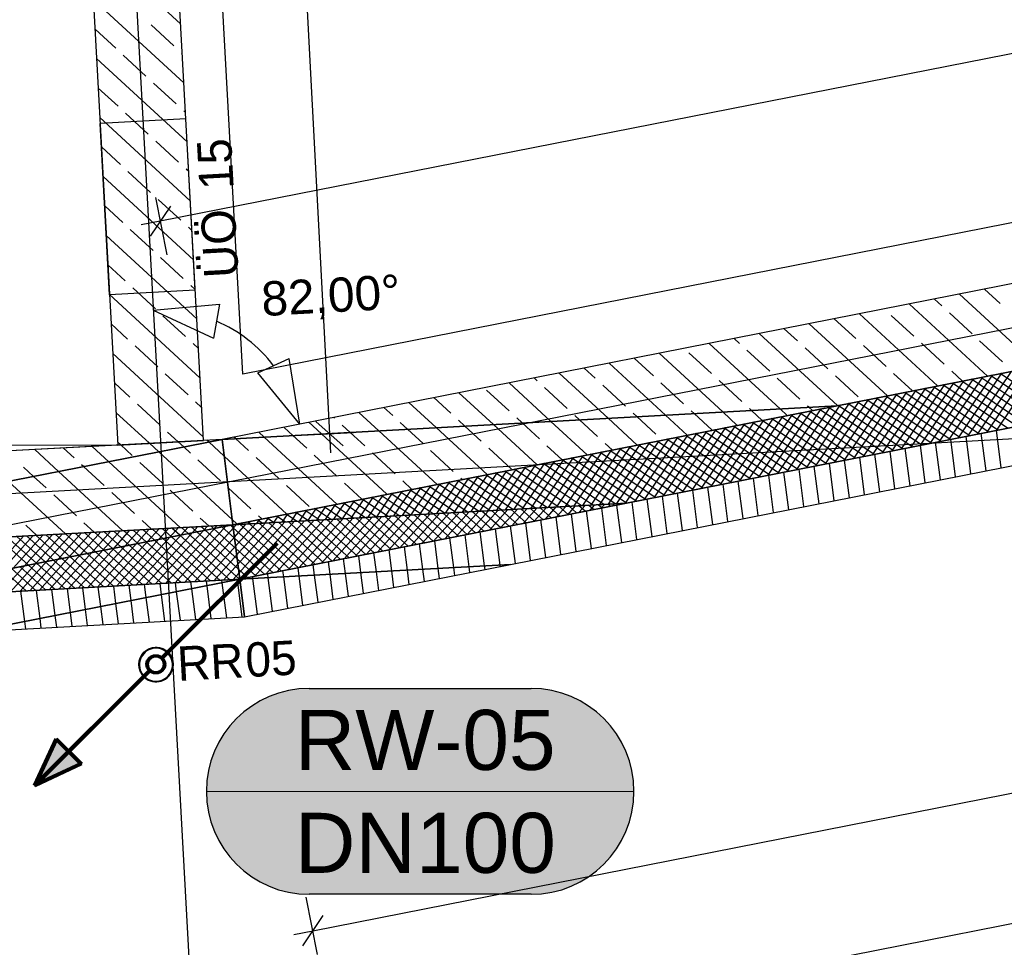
# Model space of a CAD drawing. Extents: x -181 to 1388, y 138 to 979.
# Tile 30 of 82: x 754 to 812, y 294 to 348. Entities that reach past the tile are written whole.
import ezdxf
from ezdxf.lldxf.tags import DXFTag

# ---------------------------------------------------------------- set-up
doc = ezdxf.new("R2010")
doc.units = 0
doc.layers.get('0').update_dxf_attribs({"lineweight": 25})
for name, color, linetype, lineweight, true_color in [('01AFU Allgemein Bemaßung', 7, 'Continuous', 25, 0x848484), ('20 Außenwände', 7, 'Continuous', 25, 0x848484), ('20 Bodenaufbau - Gefällelinien', 7, 'Continuous', 25, 0x848484), ('20 Dach Stb-Decke', 7, 'Continuous', 25, 0x848484), ('20 Fallrohre', 7, 'Continuous', 25, 0x848484), ('20 Fallrohre - Beschriftung', 7, 'Continuous', 25, 0x848484), ('20 Fundament', 7, 'Continuous', 25, 0x848484), ('20 Innenwände', 7, 'Continuous', 25, 0x848484), ('A-0', 7, 'Continuous', 25, 0x848484), ('S_Mass', 150, 'Continuous', 25, 0x007fff), ('S_Regenwasser', 4, 'Continuous', 70, 0x00ffff)]:
    doc.layers.add(name, color=color, linetype=linetype, lineweight=lineweight, true_color=true_color)
doc.layers.add('02 Raster Gebäude', color=7, linetype='Continuous', lineweight=25)
doc.layers.add('X_Geometrie', color=7, linetype='Continuous', lineweight=25)
doc.styles.get("Standard").update_dxf_attribs({"font": 'arial.ttf'})
tags = doc.linetypes.add('Raster', pattern=[0.2, 0.1, -0.05, 0, -0.05]).pattern_tags.tags
tags[10:11] = [DXFTag(74, 4), DXFTag(75, 0), DXFTag(340, '0'), DXFTag(46, 1.0), DXFTag(50, 0.0), DXFTag(44, 0.0), DXFTag(45, 0.0)]
tags[8:9] = [DXFTag(74, 4), DXFTag(75, 0), DXFTag(340, '0'), DXFTag(46, 1.0), DXFTag(50, 0.0), DXFTag(44, 0.0), DXFTag(45, 0.0)]
tags[6:7] = [DXFTag(74, 4), DXFTag(75, 0), DXFTag(340, '0'), DXFTag(46, 1.0), DXFTag(50, 0.0), DXFTag(44, 0.0), DXFTag(45, 0.0)]
tags[4:5] = [DXFTag(74, 4), DXFTag(75, 0), DXFTag(340, '0'), DXFTag(46, 1.0), DXFTag(50, 0.0), DXFTag(44, 0.0), DXFTag(45, 0.0)]
tags = doc.linetypes.add('Öffnungslinie Tür Fenster', pattern=[0.115, 0.075, -0.04]).pattern_tags.tags
tags[6:7] = [DXFTag(74, 4), DXFTag(75, 0), DXFTag(340, '0'), DXFTag(46, 1.0), DXFTag(50, 0.0), DXFTag(44, 0.0), DXFTag(45, 0.0)]
tags[4:5] = [DXFTag(74, 4), DXFTag(75, 0), DXFTag(340, '0'), DXFTag(46, 1.0), DXFTag(50, 0.0), DXFTag(44, 0.0), DXFTag(45, 0.0)]

# ---------------------------------------------------------------- blocks, each defined once
blk = doc.blocks.new('Referenz-A07F5V09WF')
at = {"layer": '01AFU Allgemein Bemaßung', "lineweight": -2}
for p, q in [((762.535, 510.809), (772.405, 324.065)), ((868.014, 357.18), (762.536, 336.456)), ((772.87, 287.779), (1062.784, 344.845)), ((762.265, 337.836), (762.922, 334.493)), ((763.127, 337.336), (761.945, 335.575)), ((762.536, 336.456), (761.432, 336.239)), ((762.135, 331.267), (765.984, 331.607)), ((762.135, 331.267), (765.639, 329.638)), ((765.984, 331.607), (765.639, 329.638)), ((768.235, 327.619), (770.059, 328.439)), ((770.678, 324.625), (770.059, 328.439)), ((770.678, 324.625), (768.235, 327.619)), ((771.617, 324.774), (773.194, 323.355)), ((770.408, 323.959), (773.809, 324.139)), ((772.405, 324.065), (772.465, 322.941)), ((771.431, 295.089), (895.509, 319.512)), ((771.703, 293.709), (771.045, 297.051)), ((772.022, 295.97), (770.84, 294.208)), ((770.327, 294.872), (771.431, 295.089))]:
    blk.add_line(p, q, dxfattribs=at)
blk.add_ellipse((762.586, 323.033), major_axis=(6.561, 4.996), ratio=1, start_param=0, end_param=0.518131, dxfattribs=at)
at = {"layer": '02 Raster Gebäude', "linetype": 'Raster', "lineweight": -2, "ltscale": 56.250004}
for p, q in [((728.663, 942.749), (765.728, 265.637)), ((324.283, 234.21), (1008.61, 368.911)), ((1006.724, 334.399), (323.163, 296.981))]:
    blk.add_line(p, q, dxfattribs=at)
at = {"layer": '20 Außenwände', "lineweight": -2}
for p, q in [((889.884, 348.09), (766.149, 323.734)), ((802.011, 325.697), (890.85, 343.184)), ((789.724, 320.017), (891.468, 340.044)), ((782.95, 316.441), (891.893, 337.885)), ((811.498, 331.645), (810.591, 332.482)), ((808.107, 331.508), (807.673, 331.907)), ((813.686, 327.995), (809.132, 332.194)), ((810.769, 327.421), (806.214, 331.62)), ((803.088, 329.606), (801.838, 330.759)), ((807.851, 326.846), (803.297, 331.046)), ((806.48, 329.743), (805.156, 330.963)), ((809.871, 329.881), (808.548, 331.101)), ((799.697, 329.468), (798.92, 330.184)), ((804.934, 326.272), (800.379, 330.472)), ((796.306, 329.331), (796.003, 329.61)), ((802.016, 325.698), (797.462, 329.897)), ((798.675, 325.514), (794.544, 329.323)), ((801.462, 327.841), (800.138, 329.062)), ((804.853, 327.979), (803.53, 329.199)), ((808.244, 328.116), (806.921, 329.336)), ((811.635, 328.254), (810.312, 329.474)), ((791.288, 327.429), (790.168, 328.462)), ((795.333, 325.331), (791.626, 328.749)), ((794.679, 327.566), (793.356, 328.787)), ((798.07, 327.704), (796.747, 328.924)), ((787.896, 327.291), (787.25, 327.887)), ((791.991, 325.148), (788.709, 328.174)), ((810.198, 324.047), (812.719, 327.805)), ((810.753, 324.156), (813.274, 327.914)), ((811.308, 324.265), (813.829, 328.023)), ((784.505, 327.154), (784.332, 327.313)), ((788.649, 324.965), (785.791, 327.6)), ((799.835, 326.077), (798.511, 327.297)), ((803.226, 326.214), (801.903, 327.435)), ((806.392, 326.559), (805.294, 327.572)), ((807.422, 323.501), (809.944, 327.258)), ((807.977, 323.61), (810.499, 327.368)), ((808.532, 323.719), (811.054, 327.477)), ((809.31, 327.134), (808.685, 327.71)), ((809.087, 323.828), (811.609, 327.586)), ((809.642, 323.938), (812.164, 327.695)), ((813.592, 324.715), (809.834, 327.237)), ((814.147, 324.824), (810.389, 327.346)), ((814.702, 324.933), (810.944, 327.455)), ((815.257, 325.043), (811.499, 327.564)), ((785.307, 324.783), (782.874, 327.026)), ((786.269, 325.527), (784.946, 326.747)), ((789.661, 325.665), (788.337, 326.885)), ((793.052, 325.802), (791.729, 327.022)), ((796.443, 325.939), (795.12, 327.16)), ((804.647, 322.954), (807.169, 326.712)), ((805.202, 323.064), (807.724, 326.821)), ((805.757, 323.173), (808.279, 326.931)), ((806.312, 323.282), (808.834, 327.04)), ((806.867, 323.391), (809.389, 327.149)), ((810.816, 324.169), (807.059, 326.69)), ((811.371, 324.278), (807.614, 326.8)), ((811.927, 324.387), (808.169, 326.909)), ((812.482, 324.496), (808.724, 327.018)), ((813.037, 324.606), (809.279, 327.127)), ((779.487, 325.252), (778.497, 326.164)), ((781.965, 324.6), (779.956, 326.452)), ((782.878, 325.39), (781.555, 326.61)), ((801.872, 322.408), (804.394, 326.166)), ((802.427, 322.517), (804.949, 326.275)), ((802.982, 322.627), (805.504, 326.384)), ((803.537, 322.736), (806.059, 326.494)), ((804.092, 322.845), (806.614, 326.603)), ((808.041, 323.622), (804.284, 326.144)), ((808.596, 323.732), (804.839, 326.253)), ((809.151, 323.841), (805.394, 326.363)), ((809.706, 323.95), (805.949, 326.472)), ((810.261, 324.059), (806.504, 326.581)), ((766.772, 318.76), (802.011, 325.697)), ((776.095, 325.115), (775.58, 325.59)), ((778.622, 324.417), (777.038, 325.877)), ((797.004, 325.423), (796.884, 325.533)), ((798.542, 321.753), (801.063, 325.51)), ((799.098, 325.124), (798.675, 325.514)), ((799.097, 321.862), (801.619, 325.62)), ((799.652, 321.971), (802.174, 325.729)), ((800.207, 322.08), (802.729, 325.838)), ((800.346, 325.606), (800.276, 325.67)), ((800.557, 325.411), (800.346, 325.606)), ((800.762, 322.19), (803.284, 325.947)), ((804.711, 322.967), (800.953, 325.489)), ((801.317, 322.299), (803.839, 326.057)), ((805.266, 323.076), (801.508, 325.598)), ((805.821, 323.185), (802.063, 325.707)), ((806.376, 323.295), (802.618, 325.816)), ((806.931, 323.404), (803.173, 325.926)), ((807.486, 323.513), (803.728, 326.035)), ((772.704, 324.977), (772.662, 325.016)), ((775.28, 324.234), (774.121, 325.303)), ((783.636, 324.691), (783.319, 324.983)), ((786.978, 324.874), (786.71, 325.12)), ((790.346, 323.401), (788.649, 324.965)), ((790.32, 325.057), (790.102, 325.258)), ((791.425, 324.038), (790.32, 325.057)), ((793.263, 323.975), (791.991, 325.148)), ((793.662, 325.24), (793.493, 325.395)), ((794.722, 324.262), (793.662, 325.24)), ((796.181, 324.549), (795.333, 325.331)), ((795.767, 321.206), (798.288, 324.964)), ((796.322, 321.316), (798.843, 325.073)), ((796.877, 321.425), (799.398, 325.183)), ((797.64, 324.836), (797.004, 325.423)), ((797.432, 321.534), (799.953, 325.292)), ((797.987, 321.643), (800.508, 325.401)), ((801.936, 322.421), (798.178, 324.942)), ((802.491, 322.53), (798.733, 325.052)), ((803.046, 322.639), (799.288, 325.161)), ((803.601, 322.748), (799.843, 325.27)), ((804.156, 322.858), (800.398, 325.379)), ((770.267, 323.959), (769.754, 324.433)), ((771.938, 324.051), (771.203, 324.729)), ((773.609, 324.142), (773.145, 324.57)), ((776.951, 324.325), (776.536, 324.708)), ((781.593, 321.678), (778.622, 324.417)), ((780.293, 324.508), (779.928, 324.845)), ((781.251, 323.625), (780.293, 324.508)), ((784.51, 322.252), (781.965, 324.6)), ((784.642, 323.763), (783.636, 324.691)), ((787.428, 322.826), (785.307, 324.783)), ((788.034, 323.9), (786.978, 324.874)), ((792.991, 320.66), (795.513, 324.418)), ((793.546, 320.769), (796.068, 324.527)), ((794.101, 320.879), (796.623, 324.636)), ((794.657, 320.988), (797.178, 324.746)), ((795.212, 321.097), (797.733, 324.855)), ((799.161, 321.874), (795.403, 324.396)), ((799.716, 321.984), (795.958, 324.505)), ((800.271, 322.093), (796.513, 324.615)), ((800.826, 322.202), (797.068, 324.724)), ((801.381, 322.311), (797.623, 324.833)), ((766.925, 323.776), (766.827, 323.867)), ((767.686, 323.075), (766.925, 323.776)), ((768.596, 323.868), (768.286, 324.154)), ((772.84, 319.955), (768.596, 323.868)), ((771.077, 323.213), (770.267, 323.959)), ((775.758, 320.529), (771.938, 324.051)), ((774.468, 323.35), (773.609, 324.142)), ((778.675, 321.104), (775.28, 324.234)), ((777.86, 323.488), (776.951, 324.325)), ((790.216, 320.114), (792.738, 323.872)), ((790.771, 320.223), (793.293, 323.981)), ((791.326, 320.332), (793.848, 324.09)), ((791.881, 320.442), (794.403, 324.199)), ((792.436, 320.551), (794.958, 324.309)), ((796.386, 321.328), (792.628, 323.85)), ((796.941, 321.437), (793.183, 323.959)), ((797.496, 321.547), (793.738, 324.068)), ((798.051, 321.656), (794.293, 324.178)), ((798.606, 321.765), (794.848, 324.287)), ((809.798, 321.726), (809.517, 323.913)), ((810.683, 321.9), (810.402, 324.087)), ((811.568, 322.074), (811.287, 324.261)), ((760.062, 323.401), (685.628, 319.326)), ((757.512, 322.663), (756.899, 323.228)), ((759.533, 322.432), (758.57, 323.319)), ((760.903, 322.8), (760.241, 323.41)), ((762.45, 323.006), (761.912, 323.502)), ((763.909, 323.293), (763.583, 323.593)), ((764.294, 322.938), (763.909, 323.293)), ((766.149, 323.734), (765.055, 323.674)), ((765.368, 323.58), (765.254, 323.685)), ((766.273, 322.746), (765.368, 323.58)), ((783.015, 321.998), (781.692, 323.218)), ((785.969, 322.539), (785.083, 323.356)), ((787.167, 319.877), (789.408, 323.216)), ((787.667, 319.904), (789.963, 323.325)), ((788.167, 319.932), (790.518, 323.435)), ((788.887, 323.114), (788.475, 323.493)), ((788.667, 319.959), (791.073, 323.544)), ((789.167, 319.986), (791.628, 323.653)), ((793.055, 320.673), (789.298, 323.194)), ((789.667, 320.014), (792.183, 323.762)), ((793.61, 320.782), (789.853, 323.304)), ((794.165, 320.891), (790.408, 323.413)), ((794.72, 321), (790.963, 323.522)), ((795.275, 321.11), (791.518, 323.631)), ((795.831, 321.219), (792.073, 323.741)), ((806.257, 321.029), (805.976, 323.216)), ((807.142, 321.203), (806.862, 323.39)), ((808.028, 321.378), (807.747, 323.564)), ((808.913, 321.552), (808.632, 323.739)), ((756.615, 321.857), (755.228, 323.136)), ((766.735, 319.055), (762.45, 323.006)), ((769.922, 319.381), (766.273, 322.746)), ((769.45, 321.448), (768.127, 322.669)), ((772.841, 321.586), (771.518, 322.806)), ((776.233, 321.723), (774.909, 322.944)), ((779.624, 321.861), (778.301, 323.081)), ((784.666, 319.74), (786.633, 322.67)), ((785.167, 319.767), (787.188, 322.779)), ((785.667, 319.795), (787.743, 322.888)), ((786.167, 319.822), (788.298, 322.998)), ((790.28, 320.126), (786.522, 322.648)), ((786.667, 319.85), (788.853, 323.107)), ((790.835, 320.236), (787.077, 322.757)), ((791.39, 320.345), (787.632, 322.867)), ((791.945, 320.454), (788.187, 322.976)), ((792.5, 320.563), (788.743, 323.085)), ((803.602, 320.507), (803.321, 322.693)), ((804.487, 320.681), (804.206, 322.868)), ((805.372, 320.855), (805.091, 323.042)), ((755.157, 321.57), (754.561, 322.119)), ((758.074, 322.144), (757.953, 322.256)), ((759.276, 321.036), (758.074, 322.144)), ((763.697, 318.592), (759.533, 322.432)), ((762.667, 321.173), (761.344, 322.394)), ((766.059, 321.311), (764.735, 322.531)), ((782.166, 319.603), (783.857, 322.124)), ((782.666, 319.631), (784.412, 322.233)), ((783.166, 319.658), (784.967, 322.342)), ((783.666, 319.685), (785.523, 322.451)), ((787.071, 319.872), (783.747, 322.102)), ((784.166, 319.713), (786.078, 322.561)), ((787.734, 319.908), (784.302, 322.211)), ((788.398, 319.944), (784.857, 322.32)), ((789.062, 319.981), (785.412, 322.43)), ((789.725, 320.017), (785.967, 322.539)), ((800.947, 319.984), (800.666, 322.171)), ((801.832, 320.158), (801.551, 322.345)), ((802.717, 320.332), (802.436, 322.519)), ((755.885, 320.899), (755.157, 321.57)), ((760.355, 318.409), (756.615, 321.857)), ((779.165, 319.439), (780.527, 321.468)), ((779.666, 319.466), (781.082, 321.577)), ((780.166, 319.494), (781.637, 321.687)), ((780.666, 319.521), (782.192, 321.796)), ((783.752, 319.69), (780.972, 321.556)), ((781.166, 319.548), (782.747, 321.905)), ((784.416, 319.726), (781.527, 321.665)), ((781.666, 319.576), (783.302, 322.014)), ((785.08, 319.763), (782.082, 321.774)), ((785.743, 319.799), (782.637, 321.883)), ((786.407, 319.835), (783.192, 321.993)), ((797.407, 319.287), (797.126, 321.474)), ((798.292, 319.461), (798.011, 321.648)), ((799.177, 319.635), (798.896, 321.822)), ((800.062, 319.81), (799.781, 321.997)), ((757.013, 318.226), (753.698, 321.283)), ((766.504, 320.9), (766.5, 320.904)), ((767.823, 319.684), (766.504, 320.9)), ((771.214, 319.821), (769.891, 321.042)), ((774.299, 320.242), (773.283, 321.179)), ((776.665, 319.302), (777.752, 320.922)), ((777.216, 320.816), (776.674, 321.317)), ((777.165, 319.329), (778.307, 321.031)), ((779.77, 319.472), (777.642, 320.9)), ((777.665, 319.357), (778.862, 321.14)), ((778.165, 319.384), (779.417, 321.25)), ((780.434, 319.508), (778.197, 321.009)), ((778.665, 319.412), (779.972, 321.359)), ((781.097, 319.545), (778.752, 321.119)), ((781.761, 319.581), (779.307, 321.228)), ((782.425, 319.617), (779.862, 321.337)), ((780.134, 321.391), (780.065, 321.454)), ((783.088, 319.654), (780.417, 321.446)), ((794.752, 318.764), (794.471, 320.951)), ((795.637, 318.939), (795.356, 321.126)), ((796.522, 319.113), (796.241, 321.3)), ((757.649, 319.272), (756.326, 320.492)), ((761.041, 319.409), (759.717, 320.629)), ((764.432, 319.547), (763.109, 320.767)), ((774.165, 319.165), (774.977, 320.376)), ((774.665, 319.193), (775.532, 320.485)), ((776.451, 319.29), (774.867, 320.354)), ((775.165, 319.22), (776.087, 320.594)), ((777.115, 319.327), (775.422, 320.463)), ((775.665, 319.247), (776.642, 320.703)), ((777.779, 319.363), (775.977, 320.572)), ((776.165, 319.275), (777.197, 320.813)), ((778.443, 319.399), (776.532, 320.682)), ((779.106, 319.436), (777.087, 320.791)), ((792.097, 318.242), (791.816, 320.429)), ((792.982, 318.416), (792.701, 320.603)), ((793.867, 318.59), (793.586, 320.777)), ((767.17, 315.578), (789.724, 320.017)), ((771.664, 319.028), (772.202, 319.829)), ((773.133, 319.109), (772.091, 319.808)), ((772.164, 319.056), (772.757, 319.939)), ((773.797, 319.145), (772.646, 319.917)), ((772.664, 319.083), (773.312, 320.048)), ((773.164, 319.11), (773.867, 320.157)), ((774.46, 319.181), (773.202, 320.026)), ((773.665, 319.138), (774.422, 320.266)), ((775.124, 319.218), (773.757, 320.135)), ((775.788, 319.254), (774.312, 320.245)), ((784.34, 318.957), (785.061, 319.762)), ((784.992, 319.085), (785.626, 319.793)), ((785.83, 319.25), (785.248, 319.772)), ((785.644, 319.214), (786.191, 319.823)), ((786.321, 319.347), (785.813, 319.803)), ((786.296, 319.342), (786.755, 319.854)), ((786.813, 319.444), (786.378, 319.834)), ((787.304, 319.541), (786.942, 319.865)), ((786.949, 319.471), (787.32, 319.885)), ((787.795, 319.637), (787.507, 319.896)), ((787.601, 319.599), (787.885, 319.916)), ((788.287, 319.734), (788.072, 319.926)), ((788.253, 319.727), (788.45, 319.947)), ((788.778, 319.831), (788.637, 319.957)), ((788.905, 319.856), (789.015, 319.978)), ((789.442, 317.719), (789.161, 319.906)), ((789.27, 319.927), (789.202, 319.988)), ((789.557, 319.984), (789.58, 320.009)), ((790.327, 317.893), (790.046, 320.08)), ((791.212, 318.068), (790.931, 320.255)), ((768.464, 319.093), (768.264, 319.277)), ((768.664, 318.864), (768.871, 319.174)), ((769.164, 318.891), (769.426, 319.283)), ((769.814, 318.927), (769.316, 319.261)), ((769.664, 318.919), (769.982, 319.392)), ((770.478, 318.963), (769.871, 319.371)), ((770.164, 318.946), (770.537, 319.502)), ((771.142, 319), (770.426, 319.48)), ((770.664, 318.974), (771.092, 319.611)), ((771.806, 319.036), (770.981, 319.589)), ((771.164, 319.001), (771.647, 319.72)), ((772.469, 319.072), (771.536, 319.698)), ((771.948, 316.518), (774.329, 319.174)), ((772.601, 316.646), (774.894, 319.205)), ((773.253, 316.775), (775.459, 319.236)), ((773.905, 316.903), (776.023, 319.267)), ((776.493, 317.413), (774.516, 319.184)), ((774.557, 317.032), (776.588, 319.298)), ((776.984, 317.509), (775.081, 319.215)), ((775.209, 317.16), (777.153, 319.329)), ((777.476, 317.606), (775.646, 319.246)), ((775.862, 317.288), (777.718, 319.36)), ((777.967, 317.703), (776.21, 319.277)), ((776.514, 317.417), (778.283, 319.391)), ((778.459, 317.799), (776.775, 319.308)), ((777.166, 317.545), (778.848, 319.422)), ((778.95, 317.896), (777.34, 319.339)), ((777.818, 317.673), (779.412, 319.452)), ((779.441, 317.993), (777.905, 319.37)), ((778.47, 317.802), (779.977, 319.483)), ((779.933, 318.09), (778.47, 319.401)), ((780.424, 318.186), (779.035, 319.432)), ((779.122, 317.93), (780.542, 319.514)), ((780.916, 318.283), (779.6, 319.463)), ((779.775, 318.059), (781.107, 319.545)), ((781.407, 318.38), (780.164, 319.494)), ((780.427, 318.187), (781.672, 319.576)), ((781.898, 318.477), (780.729, 319.524)), ((781.079, 318.315), (782.237, 319.607)), ((782.39, 318.573), (781.294, 319.555)), ((781.731, 318.444), (782.801, 319.638)), ((782.881, 318.67), (781.859, 319.586)), ((782.383, 318.572), (783.366, 319.669)), ((783.373, 318.767), (782.424, 319.617)), ((783.864, 318.863), (782.989, 319.648)), ((783.035, 318.7), (783.931, 319.7)), ((784.356, 318.96), (783.553, 319.679)), ((783.688, 318.829), (784.496, 319.731)), ((784.847, 319.057), (784.118, 319.71)), ((785.338, 319.154), (784.683, 319.741)), ((785.902, 317.022), (785.621, 319.209)), ((786.787, 317.197), (786.506, 319.384)), ((787.672, 317.371), (787.391, 319.558)), ((788.557, 317.545), (788.276, 319.732)), ((730.91, 316.797), (766.772, 318.76)), ((755.342, 318.135), (754.699, 318.727)), ((758.684, 318.318), (758.09, 318.865)), ((762.026, 318.501), (761.482, 319.002)), ((763.401, 315.371), (766.367, 318.681)), ((763.758, 318.167), (764.162, 318.618)), ((764.172, 318.249), (763.784, 318.597)), ((764.664, 318.346), (764.349, 318.628)), ((764.41, 318.296), (764.727, 318.649)), ((765.368, 318.684), (764.873, 319.14)), ((765.155, 318.442), (764.914, 318.659)), ((765.063, 318.424), (765.291, 318.679)), ((765.647, 318.539), (765.479, 318.69)), ((765.715, 318.552), (765.856, 318.71)), ((766.138, 318.636), (766.043, 318.721)), ((766.87, 317.98), (766.138, 318.636)), ((766.367, 318.681), (766.421, 318.741)), ((766.629, 318.732), (766.608, 318.752)), ((766.794, 318.585), (766.629, 318.732)), ((767.005, 318.806), (766.735, 319.055)), ((766.797, 318.561), (766.986, 318.772)), ((766.863, 318.035), (767.551, 318.803)), ((766.928, 317.509), (768.116, 318.834)), ((766.994, 316.983), (768.68, 318.865)), ((767.06, 316.458), (769.245, 318.896)), ((767.16, 318.782), (767.096, 318.824)), ((767.126, 315.932), (769.81, 318.927)), ((767.163, 318.782), (767.206, 318.846)), ((770.105, 316.155), (767.173, 318.782)), ((767.383, 315.619), (770.375, 318.958)), ((767.823, 318.818), (767.651, 318.934)), ((767.663, 318.809), (767.761, 318.955)), ((770.596, 316.252), (767.738, 318.813)), ((768.035, 315.748), (770.94, 318.989)), ((768.164, 318.837), (768.316, 319.065)), ((768.487, 318.854), (768.206, 319.043)), ((771.087, 316.349), (768.303, 318.844)), ((768.688, 315.876), (771.505, 319.02)), ((769.151, 318.891), (768.761, 319.152)), ((771.579, 316.445), (768.868, 318.875)), ((769.34, 316.005), (772.07, 319.05)), ((772.07, 316.542), (769.432, 318.906)), ((769.992, 316.133), (772.634, 319.081)), ((772.562, 316.639), (769.997, 318.937)), ((773.053, 316.735), (770.562, 318.968)), ((770.644, 316.261), (773.199, 319.112)), ((773.545, 316.832), (771.127, 318.999)), ((771.296, 316.39), (773.764, 319.143)), ((774.036, 316.929), (771.692, 319.03)), ((774.527, 317.026), (772.257, 319.061)), ((775.019, 317.122), (772.821, 319.092)), ((775.51, 317.219), (773.386, 319.123)), ((776.002, 317.316), (773.951, 319.153)), ((783.247, 316.5), (782.966, 318.687)), ((784.132, 316.674), (783.851, 318.861)), ((785.017, 316.848), (784.736, 319.035)), ((752.671, 315.985), (754.559, 318.092)), ((753.323, 316.113), (755.124, 318.123)), ((755.327, 316.508), (753.617, 318.04)), ((753.976, 316.242), (755.689, 318.154)), ((755.818, 316.604), (754.182, 318.071)), ((754.628, 316.37), (756.254, 318.185)), ((756.31, 316.701), (754.747, 318.102)), ((755.28, 316.498), (756.819, 318.216)), ((756.801, 316.798), (755.311, 318.133)), ((757.293, 316.895), (755.876, 318.164)), ((755.932, 316.627), (757.384, 318.247)), ((757.784, 316.991), (756.441, 318.195)), ((756.584, 316.755), (757.949, 318.278)), ((758.276, 317.088), (757.006, 318.226)), ((757.236, 316.884), (758.513, 318.308)), ((758.767, 317.185), (757.571, 318.257)), ((757.889, 317.012), (759.078, 318.339)), ((759.258, 317.282), (758.136, 318.288)), ((758.541, 317.14), (759.643, 318.37)), ((759.75, 317.378), (758.7, 318.319)), ((759.193, 317.269), (760.208, 318.401)), ((760.241, 317.475), (759.265, 318.35)), ((760.733, 317.572), (759.83, 318.38)), ((759.845, 317.397), (760.773, 318.432)), ((761.224, 317.668), (760.395, 318.411)), ((760.497, 317.525), (761.338, 318.463)), ((760.577, 315.217), (763.106, 318.039)), ((761.715, 317.765), (760.96, 318.442)), ((761.141, 315.247), (763.758, 318.167)), ((761.149, 317.654), (761.902, 318.494)), ((762.207, 317.862), (761.525, 318.473)), ((761.706, 315.278), (764.41, 318.296)), ((761.802, 317.782), (762.467, 318.525)), ((762.698, 317.959), (762.089, 318.504)), ((762.271, 315.309), (765.063, 318.424)), ((762.454, 317.911), (763.032, 318.556)), ((763.19, 318.055), (762.654, 318.535)), ((762.836, 315.34), (765.715, 318.552)), ((763.106, 318.039), (763.597, 318.587)), ((766.024, 315.515), (763.19, 318.055)), ((763.681, 318.152), (763.219, 318.566)), ((766.589, 315.546), (763.681, 318.152)), ((763.966, 315.402), (766.797, 318.561)), ((767.154, 315.577), (764.172, 318.249)), ((764.53, 315.433), (766.863, 318.035)), ((767.097, 316.165), (764.664, 318.346)), ((767.021, 316.77), (765.155, 318.442)), ((766.945, 317.375), (765.647, 318.539)), ((769.613, 316.058), (766.794, 318.585)), ((780.549, 316.31), (780.311, 318.164)), ((781.45, 316.359), (781.196, 318.338)), ((782.351, 316.409), (782.081, 318.513)), ((754.836, 316.411), (753.052, 318.009)), ((758.317, 315.093), (760.497, 317.525)), ((758.882, 315.124), (761.149, 317.654)), ((759.447, 315.155), (761.802, 317.782)), ((760.012, 315.186), (762.454, 317.911)), ((762.635, 315.329), (760.241, 317.475)), ((763.2, 315.36), (760.733, 317.572)), ((763.765, 315.391), (761.224, 317.668)), ((764.33, 315.422), (761.715, 317.765)), ((764.895, 315.453), (762.207, 317.862)), ((765.46, 315.484), (762.698, 317.959)), ((765.095, 315.464), (766.928, 317.509)), ((769.122, 315.962), (766.87, 317.98)), ((776.945, 316.113), (776.771, 317.467)), ((777.846, 316.162), (777.656, 317.641)), ((778.747, 316.211), (778.541, 317.816)), ((779.648, 316.261), (779.426, 317.99)), ((755.493, 314.938), (757.236, 316.884)), ((756.058, 314.969), (757.889, 317.012)), ((756.623, 315), (758.541, 317.14)), ((757.188, 315.031), (759.193, 317.269)), ((759.246, 315.144), (757.293, 316.895)), ((757.752, 315.062), (759.845, 317.397)), ((759.811, 315.175), (757.784, 316.991)), ((760.376, 315.206), (758.276, 317.088)), ((760.941, 315.237), (758.767, 317.185)), ((761.506, 315.267), (759.258, 317.282)), ((762.071, 315.298), (759.75, 317.378)), ((765.66, 315.495), (766.994, 316.983)), ((768.63, 315.865), (766.945, 317.375)), ((774.242, 315.965), (774.116, 316.945)), ((775.143, 316.014), (775.001, 317.119)), ((776.044, 316.063), (775.886, 317.293)), ((753.234, 314.815), (754.628, 316.37)), ((753.799, 314.846), (755.28, 316.498)), ((755.857, 314.958), (754.344, 316.314)), ((754.363, 314.876), (755.932, 316.627)), ((756.422, 314.989), (754.836, 316.411)), ((754.928, 314.907), (756.584, 316.755)), ((756.987, 315.02), (755.327, 316.508)), ((757.552, 315.051), (755.818, 316.604)), ((758.117, 315.082), (756.31, 316.701)), ((758.682, 315.113), (756.801, 316.798)), ((766.225, 315.526), (767.06, 316.458)), ((768.139, 315.768), (767.021, 316.77)), ((767.444, 313.389), (782.95, 316.441)), ((771.539, 315.817), (771.461, 316.422)), ((772.44, 315.866), (772.346, 316.596)), ((773.341, 315.915), (773.231, 316.77)), ((780.592, 315.977), (780.549, 316.31)), ((781.477, 316.151), (781.45, 316.359)), ((782.362, 316.326), (782.351, 316.409)), ((754.728, 314.896), (753.361, 316.121)), ((755.292, 314.927), (753.853, 316.218)), ((766.79, 315.557), (767.126, 315.932)), ((767.648, 315.671), (767.097, 316.165)), ((768.835, 315.669), (768.806, 315.899)), ((769.737, 315.718), (769.691, 316.074)), ((770.638, 315.767), (770.576, 316.248)), ((770.857, 314.061), (770.638, 315.767)), ((771.742, 314.235), (771.539, 315.817)), ((772.627, 314.409), (772.44, 315.866)), ((773.512, 314.584), (773.341, 315.915)), ((774.397, 314.758), (774.242, 315.965)), ((775.282, 314.932), (775.143, 316.014)), ((776.167, 315.106), (776.044, 316.063)), ((777.052, 315.28), (776.945, 316.113)), ((777.937, 315.455), (777.846, 316.162)), ((778.822, 315.629), (778.747, 316.211)), ((779.707, 315.803), (779.648, 316.261)), ((744.219, 314.321), (767.17, 315.578)), ((759.956, 314.157), (759.825, 315.175)), ((760.841, 314.332), (760.726, 315.225)), ((761.726, 314.506), (761.627, 315.274)), ((762.611, 314.68), (762.528, 315.323)), ((763.496, 314.854), (763.429, 315.373)), ((764.381, 315.028), (764.33, 315.422)), ((765.266, 315.203), (765.231, 315.471)), ((765.512, 313.283), (765.266, 315.203)), ((766.151, 315.377), (766.132, 315.521)), ((766.413, 313.333), (766.151, 315.377)), ((767.036, 315.551), (767.033, 315.57)), ((767.314, 313.382), (767.036, 315.551)), ((767.934, 315.619), (767.921, 315.725)), ((768.202, 313.538), (767.934, 315.619)), ((769.087, 313.713), (768.835, 315.669)), ((769.972, 313.887), (769.737, 315.718)), ((754.646, 313.112), (754.419, 314.879)), ((755.531, 313.286), (755.32, 314.929)), ((756.416, 313.461), (756.221, 314.978)), ((757.301, 313.635), (757.122, 315.027)), ((758.186, 313.809), (758.023, 315.077)), ((759.071, 313.983), (758.924, 315.126)), ((762.809, 313.135), (762.611, 314.68)), ((763.71, 313.185), (763.496, 314.854)), ((764.611, 313.234), (764.381, 315.028)), ((760.106, 312.988), (759.956, 314.157)), ((761.007, 313.037), (760.841, 314.332)), ((761.908, 313.086), (761.726, 314.506)), ((756.502, 312.79), (756.416, 313.461)), ((757.403, 312.84), (757.301, 313.635)), ((758.304, 312.889), (758.186, 313.809)), ((759.205, 312.938), (759.071, 313.983)), ((686.256, 308.945), (767.444, 313.389)), ((754.7, 312.692), (754.646, 313.112)), ((755.601, 312.741), (755.531, 313.286))]:
    blk.add_line(p, q, dxfattribs=at)
at = {"layer": '20 Bodenaufbau - Gefällelinien', "linetype": 'Öffnungslinie Tür Fenster', "lineweight": -2, "ltscale": 56.250004}
blk.add_line((760.062, 323.401), (686.943, 323.079), dxfattribs=at)
at = {"layer": '20 Dach Stb-Decke', "linetype": 'Öffnungslinie Tür Fenster', "lineweight": -2, "ltscale": 56.250004}
for p, q in [((766.772, 318.76), (1056.685, 375.826)), ((584.952, 308.808), (766.772, 318.76))]:
    blk.add_line(p, q, dxfattribs=at)
at = {"layer": '20 Fallrohre', "lineweight": -2}
for major_axis in [(0.999, 0.055), (0.959, 0.052), (-0.999, -0.055), (-0.959, -0.052)]:
    blk.add_ellipse((762.289, 310.596), major_axis=major_axis, ratio=1, start_param=0, end_param=3.141593, dxfattribs=at)
for points in [[(761.449, 311.054), (761.411, 311.068), (761.449, 311.138)], [(761.483, 311.117), (761.449, 311.138), (761.483, 311.182)], [(761.449, 311.054), (761.449, 311.138), (761.483, 311.117)], [(761.545, 311.197), (761.483, 311.182), (761.545, 311.263)], [(761.483, 311.117), (761.483, 311.182), (761.545, 311.197)], [(761.574, 311.236), (761.545, 311.263), (761.574, 311.291)], [(761.545, 311.197), (761.545, 311.263), (761.574, 311.236)], [(761.658, 311.316), (761.574, 311.291), (761.658, 311.371)], [(761.574, 311.236), (761.574, 311.291), (761.658, 311.316)], [(761.683, 311.34), (761.658, 311.371), (761.683, 311.389)], [(761.658, 311.316), (761.658, 311.371), (761.683, 311.34)], [(761.787, 311.412), (761.683, 311.389), (761.787, 311.46)], [(761.683, 311.34), (761.683, 311.389), (761.787, 311.412)], [(761.807, 311.426), (761.787, 311.46), (761.807, 311.47)], [(761.787, 311.412), (761.787, 311.46), (761.807, 311.426)], [(761.929, 311.484), (761.807, 311.47), (761.929, 311.528)], [(761.807, 311.426), (761.807, 311.47), (761.929, 311.484)], [(761.943, 311.491), (761.929, 311.528), (761.943, 311.533)], [(761.929, 311.484), (761.929, 311.528), (761.943, 311.491)], [(762.079, 311.532), (761.943, 311.533), (762.079, 311.573)], [(761.943, 311.491), (761.943, 311.533), (762.079, 311.532)], [(762.088, 311.534), (762.079, 311.573), (762.088, 311.574)], [(762.079, 311.532), (762.079, 311.573), (762.088, 311.534)], [(762.235, 311.554), (762.088, 311.574), (762.235, 311.594)], [(762.088, 311.534), (762.088, 311.574), (762.235, 311.554)], [(762.235, 311.554), (762.235, 311.594), (762.237, 311.554)], [(762.237, 311.554), (762.235, 311.594), (762.237, 311.594)], [(762.237, 311.554), (762.237, 311.594), (762.387, 311.551)], [(762.387, 311.551), (762.237, 311.594), (762.387, 311.59)], [(762.387, 311.551), (762.387, 311.59), (762.392, 311.55)], [(762.392, 311.55), (762.387, 311.59), (762.392, 311.59)], [(762.392, 311.55), (762.392, 311.59), (762.536, 311.523)], [(762.536, 311.523), (762.392, 311.59), (762.536, 311.564)], [(762.536, 311.523), (762.536, 311.564), (762.546, 311.52)], [(762.546, 311.52), (762.536, 311.564), (762.546, 311.562)], [(762.546, 311.52), (762.546, 311.562), (762.678, 311.473)], [(762.678, 311.473), (762.546, 311.562), (762.678, 311.516)], [(762.678, 311.473), (762.678, 311.516), (762.694, 311.465)], [(762.694, 311.465), (762.678, 311.516), (762.694, 311.51)], [(762.694, 311.465), (762.694, 311.51), (762.81, 311.402)], [(762.81, 311.402), (762.694, 311.51), (762.81, 311.447)], [(762.81, 311.402), (762.81, 311.447), (762.832, 311.385)], [(762.832, 311.385), (762.81, 311.447), (762.832, 311.435)], [(762.832, 311.385), (762.832, 311.435), (762.93, 311.31)], [(762.93, 311.31), (762.832, 311.435), (762.93, 311.361)], [(762.93, 311.31), (762.93, 311.361), (762.957, 311.282)], [(762.957, 311.282), (762.93, 311.361), (762.957, 311.34)], [(762.957, 311.282), (762.957, 311.34), (763.034, 311.201)], [(763.034, 311.201), (762.957, 311.34), (763.034, 311.259)], [(763.034, 311.201), (763.034, 311.259), (763.065, 311.156)], [(763.065, 311.156), (763.034, 311.259), (763.065, 311.227)], [(763.065, 311.156), (763.065, 311.227), (763.12, 311.077)], [(763.12, 311.077), (763.065, 311.227), (763.12, 311.148)], [(763.12, 311.077), (763.12, 311.148), (763.154, 311.005)], [(763.154, 311.005), (763.12, 311.148), (763.154, 311.098)], [(761.295, 310.513), (761.291, 310.541), (761.295, 310.698)], [(761.312, 310.385), (761.295, 310.698), (761.312, 310.791)], [(761.295, 310.513), (761.295, 310.698), (761.312, 310.385)], [(761.323, 310.348), (761.312, 310.791), (761.323, 310.852)], [(761.312, 310.385), (761.312, 310.791), (761.323, 310.348)], [(761.331, 310.321), (761.323, 310.852), (761.331, 310.875)], [(761.323, 310.348), (761.323, 310.852), (761.331, 310.321)], [(761.334, 310.694), (761.331, 310.875), (761.334, 310.885)], [(761.331, 310.543), (761.331, 310.875), (761.334, 310.694)], [(761.361, 310.842), (761.334, 310.885), (761.361, 310.962)], [(761.334, 310.694), (761.334, 310.885), (761.361, 310.842)], [(761.375, 310.88), (761.361, 310.962), (761.375, 311)], [(761.361, 310.842), (761.361, 310.962), (761.375, 310.88)], [(761.411, 310.984), (761.375, 311), (761.411, 311.068)], [(761.375, 310.88), (761.375, 311), (761.411, 310.984)], [(761.411, 310.984), (761.411, 311.068), (761.449, 311.054)], [(763.154, 311.005), (763.154, 311.098), (763.185, 310.942)], [(763.185, 310.942), (763.154, 311.098), (763.185, 311.034)], [(763.185, 310.942), (763.185, 311.034), (763.222, 310.817)], [(763.222, 310.817), (763.185, 311.034), (763.222, 310.956)], [(763.222, 310.817), (763.222, 310.956), (763.228, 310.797)], [(763.228, 310.797), (763.222, 310.956), (763.228, 310.937)], [(763.228, 310.797), (763.228, 310.937), (763.248, 310.648)], [(763.248, 310.648), (763.228, 310.937), (763.248, 310.87)], [(763.248, 310.316), (763.244, 310.497), (763.248, 310.648)], [(763.248, 310.316), (763.248, 310.87), (763.256, 310.339)], [(763.256, 310.339), (763.248, 310.87), (763.256, 310.843)], [(763.256, 310.339), (763.256, 310.843), (763.267, 310.4)], [(763.267, 310.4), (763.256, 310.843), (763.267, 310.806)], [(763.267, 310.4), (763.267, 310.806), (763.284, 310.493)], [(763.284, 310.493), (763.267, 310.806), (763.284, 310.678)], [(763.284, 310.493), (763.284, 310.678), (763.288, 310.65)], [(761.331, 310.321), (761.331, 310.543), (761.351, 310.254)], [(761.351, 310.254), (761.331, 310.543), (761.351, 310.394)], [(761.351, 310.254), (761.351, 310.394), (761.357, 310.235)], [(761.357, 310.235), (761.351, 310.394), (761.357, 310.374)], [(761.357, 310.235), (761.357, 310.374), (761.394, 310.157)], [(761.394, 310.157), (761.357, 310.374), (761.394, 310.249)], [(761.394, 310.157), (761.394, 310.249), (761.424, 310.094)], [(761.424, 310.094), (761.394, 310.249), (761.424, 310.186)], [(761.424, 310.094), (761.424, 310.186), (761.459, 310.043)], [(761.459, 310.043), (761.424, 310.186), (761.459, 310.114)], [(761.459, 310.043), (761.459, 310.114), (761.514, 309.964)], [(761.514, 309.964), (761.459, 310.114), (761.514, 310.035)], [(761.514, 309.964), (761.514, 310.035), (761.545, 309.932)], [(761.545, 309.932), (761.514, 310.035), (761.545, 309.99)], [(761.545, 309.932), (761.545, 309.99), (761.622, 309.851)], [(761.622, 309.851), (761.545, 309.99), (761.622, 309.909)], [(763.034, 309.928), (763.004, 309.955), (763.034, 309.994)], [(763.096, 310.009), (763.034, 309.994), (763.096, 310.075)], [(763.034, 309.928), (763.034, 309.994), (763.096, 310.009)], [(763.129, 310.053), (763.096, 310.075), (763.129, 310.137)], [(763.096, 310.009), (763.096, 310.075), (763.129, 310.053)], [(763.167, 310.123), (763.129, 310.137), (763.167, 310.207)], [(763.129, 310.053), (763.129, 310.137), (763.167, 310.123)], [(763.204, 310.191), (763.167, 310.207), (763.204, 310.311)], [(763.167, 310.123), (763.167, 310.207), (763.204, 310.191)], [(763.217, 310.229), (763.204, 310.311), (763.217, 310.349)], [(763.204, 310.191), (763.204, 310.311), (763.217, 310.229)], [(763.244, 310.306), (763.217, 310.349), (763.244, 310.497)], [(763.217, 310.229), (763.217, 310.349), (763.244, 310.306)], [(763.244, 310.306), (763.244, 310.497), (763.248, 310.316)], [(761.622, 309.851), (761.622, 309.909), (761.649, 309.83)], [(761.649, 309.83), (761.622, 309.909), (761.649, 309.881)], [(761.649, 309.83), (761.649, 309.881), (761.747, 309.756)], [(761.747, 309.756), (761.649, 309.881), (761.747, 309.806)], [(761.747, 309.756), (761.747, 309.806), (761.768, 309.744)], [(761.768, 309.744), (761.747, 309.806), (761.768, 309.789)], [(761.768, 309.744), (761.768, 309.789), (761.885, 309.681)], [(761.885, 309.681), (761.768, 309.789), (761.885, 309.726)], [(761.885, 309.681), (761.885, 309.726), (761.901, 309.675)], [(761.901, 309.675), (761.885, 309.726), (761.901, 309.718)], [(761.901, 309.675), (761.901, 309.718), (762.033, 309.629)], [(762.033, 309.629), (761.901, 309.718), (762.033, 309.671)], [(762.033, 309.629), (762.033, 309.671), (762.043, 309.627)], [(762.043, 309.627), (762.033, 309.671), (762.043, 309.668)], [(762.043, 309.627), (762.043, 309.668), (762.187, 309.601)], [(762.187, 309.601), (762.043, 309.668), (762.187, 309.641)], [(762.187, 309.601), (762.187, 309.641), (762.191, 309.601)], [(762.191, 309.601), (762.187, 309.641), (762.191, 309.641)], [(762.191, 309.601), (762.191, 309.641), (762.342, 309.597)], [(762.342, 309.597), (762.191, 309.641), (762.342, 309.637)], [(762.342, 309.597), (762.342, 309.637), (762.344, 309.597)], [(762.344, 309.597), (762.342, 309.637), (762.344, 309.637)], [(762.491, 309.617), (762.344, 309.637), (762.491, 309.657)], [(762.344, 309.597), (762.344, 309.637), (762.491, 309.617)], [(762.5, 309.618), (762.491, 309.657), (762.5, 309.659)], [(762.491, 309.617), (762.491, 309.657), (762.5, 309.618)], [(762.635, 309.658), (762.5, 309.659), (762.635, 309.7)], [(762.5, 309.618), (762.5, 309.659), (762.635, 309.658)], [(762.65, 309.663), (762.635, 309.7), (762.65, 309.707)], [(762.635, 309.658), (762.635, 309.7), (762.65, 309.663)], [(762.771, 309.721), (762.65, 309.707), (762.771, 309.765)], [(762.65, 309.663), (762.65, 309.707), (762.771, 309.721)], [(762.791, 309.731), (762.771, 309.765), (762.791, 309.779)], [(762.771, 309.721), (762.771, 309.765), (762.791, 309.731)], [(762.895, 309.802), (762.791, 309.779), (762.895, 309.851)], [(762.791, 309.731), (762.791, 309.779), (762.895, 309.802)], [(762.92, 309.82), (762.895, 309.851), (762.92, 309.875)], [(762.895, 309.802), (762.895, 309.851), (762.92, 309.82)], [(763.004, 309.9), (762.92, 309.875), (763.004, 309.955)], [(762.92, 309.82), (762.92, 309.875), (763.004, 309.9)], [(763.004, 309.9), (763.004, 309.955), (763.034, 309.928)]]:
    blk.add_solid(points, dxfattribs=at)
at = {"layer": '20 Fundament', "linetype": 'Öffnungslinie Tür Fenster', "lineweight": -2, "ltscale": 56.250004}
for p, q in [((767.346, 327.536), (757.466, 508.042)), ((1048.644, 382.907), (767.346, 327.536))]:
    blk.add_line(p, q, dxfattribs=at)
at = {"layer": '20 Innenwände', "lineweight": -2}
for p, q in [((758.614, 349.861), (760.062, 323.401)), ((763.726, 347.946), (761.479, 350.018)), ((765.055, 323.674), (763.606, 350.134)), ((763.914, 344.508), (758.641, 349.371)), ((763.332, 346.677), (762.009, 347.897)), ((759.941, 346.54), (758.735, 347.652)), ((763.82, 346.227), (763.773, 346.27)), ((764.102, 341.07), (758.829, 345.933)), ((761.705, 344.913), (760.382, 346.133)), ((763.47, 343.286), (762.146, 344.506)), ((760.078, 343.148), (758.923, 344.214)), ((761.843, 341.521), (760.519, 342.742)), ((764.008, 342.789), (763.911, 342.879)), ((764.291, 337.632), (759.017, 342.495)), ((764.029, 342.42), (759.036, 342.146)), ((759.583, 332.161), (759.036, 342.146)), ((764.575, 332.435), (764.029, 342.42)), ((763.607, 339.895), (762.284, 341.115)), ((760.216, 339.757), (759.111, 340.776)), ((761.98, 338.13), (760.657, 339.35)), ((764.197, 339.351), (764.048, 339.488)), ((764.479, 334.194), (759.205, 339.057)), ((763.745, 336.503), (762.421, 337.723)), ((760.353, 336.366), (759.299, 337.338)), ((762.118, 334.739), (760.794, 335.959)), ((764.385, 335.913), (764.186, 336.096)), ((764.667, 330.756), (759.393, 335.618)), ((763.882, 333.112), (762.559, 334.332)), ((760.491, 332.974), (759.487, 333.899)), ((764.575, 332.435), (759.583, 332.161)), ((762.255, 331.347), (760.932, 332.568)), ((764.573, 332.475), (764.323, 332.705)), ((764.855, 327.318), (759.582, 332.18)), ((764.019, 329.721), (762.696, 330.941)), ((760.628, 329.583), (759.676, 330.461)), ((762.393, 327.956), (761.069, 329.176)), ((764.761, 329.037), (764.461, 329.314)), ((765.043, 323.879), (759.77, 328.742)), ((764.157, 326.329), (762.834, 327.549)), ((760.766, 326.192), (759.864, 327.023)), ((762.53, 324.565), (761.207, 325.785)), ((764.949, 325.599), (764.598, 325.922)), ((761.912, 323.502), (759.958, 325.304)), ((763.583, 323.593), (762.971, 324.158)), ((760.241, 323.41), (760.052, 323.585))]:
    blk.add_line(p, q, dxfattribs=at)
at = {"layer": 'A-0', "linetype": 'Continuous', "lineweight": -2, "ltscale": 312.5}
for p, q in [((758.614, 349.861), (760.062, 323.401)), ((765.055, 323.674), (763.606, 350.134)), ((889.884, 348.09), (766.149, 323.734)), ((890.85, 343.184), (766.772, 318.76)), ((802.011, 325.697), (890.85, 343.184)), ((891.468, 340.044), (767.17, 315.578)), ((789.724, 320.017), (891.468, 340.044)), ((782.95, 316.441), (891.893, 337.885)), ((802.011, 325.697), (766.149, 323.734)), ((766.149, 323.734), (802.011, 325.697)), ((766.772, 318.76), (802.011, 325.697)), ((766.149, 323.734), (685.628, 319.326)), ((730.91, 316.797), (766.149, 323.734)), ((766.149, 323.734), (730.91, 316.797)), ((760.062, 323.401), (765.055, 323.674)), ((766.149, 323.734), (766.772, 318.76)), ((766.772, 318.76), (766.149, 323.734)), ((789.724, 320.017), (766.772, 318.76)), ((766.772, 318.76), (789.724, 320.017)), ((767.17, 315.578), (789.724, 320.017)), ((766.772, 318.76), (686.9, 314.388)), ((730.91, 316.797), (766.772, 318.76)), ((766.772, 318.76), (744.219, 314.321)), ((744.219, 314.321), (766.772, 318.76)), ((767.17, 315.578), (766.772, 318.76)), ((766.772, 318.76), (767.17, 315.578)), ((782.95, 316.441), (767.17, 315.578)), ((767.17, 315.578), (782.95, 316.441)), ((767.444, 313.389), (782.95, 316.441)), ((767.17, 315.578), (686.136, 311.142)), ((744.219, 314.321), (767.17, 315.578)), ((767.17, 315.578), (751.665, 312.525)), ((751.665, 312.525), (767.17, 315.578)), ((767.444, 313.389), (767.17, 315.578)), ((767.17, 315.578), (767.444, 313.389)), ((751.665, 312.525), (767.444, 313.389))]:
    blk.add_line(p, q, dxfattribs=at)
for major_axis in [(0.999, 0.055), (0.959, 0.052), (-0.999, -0.055), (-0.959, -0.052)]:
    blk.add_ellipse((762.289, 310.596), major_axis=major_axis, ratio=1, start_param=0, end_param=3.141593, dxfattribs=at)
at = {"layer": '01AFU Allgemein Bemaßung', "linetype": 'ByBlock', "lineweight": -2, "ltscale": 40.625, "insert": (768.379, 332.915), "char_height": 2, "attachment_point": 1, "rotation": 3.1332}
blk.add_mtext('{\\fArial;82,00°}', dxfattribs=at)
at = {"layer": '20 Fallrohre - Beschriftung', "lineweight": -2, "char_height": 2, "attachment_point": 1, "rotation": 3.1332}
for s, insert in [('{\\fCentury Gothic;RR}', (763.474, 311.647)), ('{\\fCentury Gothic;05}', (767.452, 311.865))]:
    blk.add_mtext(s, dxfattribs=dict(at, insert=insert))
at = {"layer": '20 Innenwände', "linetype": 'Continuous', "lineweight": -2, "ltscale": 56.250004, "char_height": 2, "attachment_point": 1, "rotation": 93.1332}
for s, insert in [('{\\fCentury Gothic;15}', (764.83, 338.24)), ('{\\fCentury Gothic;ÜÖ}', (765.112, 333.088))]:
    blk.add_mtext(s, dxfattribs=dict(at, insert=insert))
blk = doc.blocks.new('Kreis-A07F5V2NWF')
at = {"color": 0, "linetype": 'ByBlock', "lineweight": -2, "ltscale": 0.25}
blk.add_circle((762.298, 310.616), 1, dxfattribs=at)
blk = doc.blocks.new('Kreis-A07F5V2PWF')
at = {"color": 0, "linetype": 'ByBlock', "lineweight": -2, "ltscale": 0.25}
blk.add_circle((762.298, 310.616), 1, dxfattribs=at)

msp = doc.modelspace()

# ---------------------------------------------------------------- hatches: boundary and pattern name
at = {"layer": 'S_Mass', "true_color": 0xfefefe}
msp.add_hatch(color=7, dxfattribs=at).paths.add_polyline_path([(771.226, 297.214), (784.159, 297.214), (784.508, 297.224), (784.855, 297.255), (785.201, 297.305), (785.542, 297.376), (785.879, 297.466), (786.211, 297.576), (786.535, 297.705), (786.851, 297.852), (787.159, 298.018), (787.456, 298.201), (787.742, 298.401), (788.015, 298.618), (788.276, 298.85), (788.523, 299.097), (788.755, 299.357), (788.971, 299.631), (789.172, 299.917), (789.355, 300.214), (789.52, 300.521), (789.668, 300.838), (789.797, 301.162), (789.907, 301.493), (789.997, 301.83), (790.068, 302.172), (790.118, 302.518), (790.149, 302.865), (790.159, 303.214), (790.149, 303.563), (790.118, 303.911), (790.068, 304.256), (789.997, 304.598), (789.907, 304.935), (789.797, 305.266), (789.668, 305.591), (789.52, 305.907), (789.355, 306.214), (789.172, 306.511), (788.971, 306.797), (788.755, 307.071), (788.523, 307.332), (788.276, 307.578), (788.015, 307.81), (787.742, 308.027), (787.456, 308.227), (787.159, 308.41), (786.851, 308.576), (786.535, 308.723), (786.211, 308.852), (785.879, 308.962), (785.542, 309.052), (785.201, 309.123), (784.855, 309.174), (784.508, 309.204), (784.159, 309.214), (771.226, 309.214), (770.877, 309.204), (770.529, 309.174), (770.184, 309.123), (769.842, 309.052), (769.505, 308.962), (769.174, 308.852), (768.85, 308.723), (768.533, 308.576), (768.226, 308.41), (767.929, 308.227), (767.643, 308.027), (767.369, 307.81), (767.109, 307.578), (766.862, 307.332), (766.63, 307.071), (766.413, 306.797), (766.213, 306.511), (766.03, 306.214), (765.864, 305.907), (765.717, 305.591), (765.588, 305.266), (765.478, 304.935), (765.388, 304.598), (765.317, 304.256), (765.267, 303.911), (765.236, 303.563), (765.226, 303.214), (765.236, 302.865), (765.267, 302.518), (765.317, 302.172), (765.388, 301.83), (765.478, 301.493), (765.588, 301.162), (765.717, 300.838), (765.864, 300.521), (766.03, 300.214), (766.213, 299.917), (766.413, 299.631), (766.63, 299.357), (766.862, 299.097), (767.109, 298.85), (767.369, 298.618), (767.643, 298.401), (767.929, 298.201), (768.226, 298.018), (768.533, 297.852), (768.85, 297.705), (769.174, 297.576), (769.505, 297.466), (769.842, 297.376), (770.184, 297.305), (770.529, 297.255), (770.877, 297.224)])

# ---------------------------------------------------------------- linework, layer by layer
at = {"layer": 'S_Mass'}
for p, q in [((771.226, 309.214), (784.159, 309.214)), ((784.159, 297.214), (771.226, 297.214))]:
    msp.add_line(p, q, dxfattribs=at)
at = {"layer": 'S_Mass', "lineweight": 18}
msp.add_line((765.226, 303.214), (790.159, 303.214), dxfattribs=at)
at = {"layer": 'S_Mass'}
for centre, major_axis in [((771.226, 303.214), (0, 6)), ((784.159, 303.214), (6, 0)), ((771.226, 303.214), (-6, 0)), ((784.159, 303.214), (0, -6))]:
    msp.add_ellipse(centre, major_axis=major_axis, ratio=1, start_param=0, end_param=1.570796, dxfattribs=at)
at = {"layer": 'S_Regenwasser'}
for p, q in [((762.615, 310.974), (769.331, 317.691)), ((762.651, 310.969), (769.368, 317.686)), ((761.908, 310.267), (755.191, 303.551)), ((761.944, 310.262), (755.228, 303.546)), ((756.459, 306.27), (755.191, 303.551)), ((756.496, 306.265), (755.228, 303.546)), ((756.459, 306.27), (757.91, 304.818)), ((756.496, 306.265), (757.947, 304.814)), ((757.91, 304.818), (755.191, 303.551)), ((757.947, 304.814), (755.228, 303.546))]:
    msp.add_line(p, q, dxfattribs=at)
for centre in [(762.261, 310.621), (762.298, 310.616)]:
    msp.add_circle(centre, 0.5, dxfattribs=at)
for points in [[(757.91, 304.818), (755.191, 303.551), (756.459, 306.27)], [(757.947, 304.814), (755.228, 303.546), (756.496, 306.265)]]:
    msp.add_solid(points, dxfattribs=at)

# ---------------------------------------------------------------- block references
at = {"color": 8, "lineweight": 25, "ltscale": 1250, "true_color": 0x808080}
msp.add_blockref('Referenz-A07F5V09WF', (0, 0), dxfattribs=at)
at = {"layer": 'X_Geometrie', "ltscale": 0.25}
for name in ['Kreis-A07F5V2NWF', 'Kreis-A07F5V2PWF']:
    msp.add_blockref(name, (0, 0), dxfattribs=at)

# ---------------------------------------------------------------- texts
at = {"layer": 'S_Mass', "char_height": 3.5, "attachment_point": 1}
for s, insert in [('{\\fArial;RW-05}', (770.378, 307.964)), ('{\\fArial;DN100}', (770.388, 301.964))]:
    msp.add_mtext(s, dxfattribs=dict(at, insert=insert))

doc.saveas('drawing.dxf')
